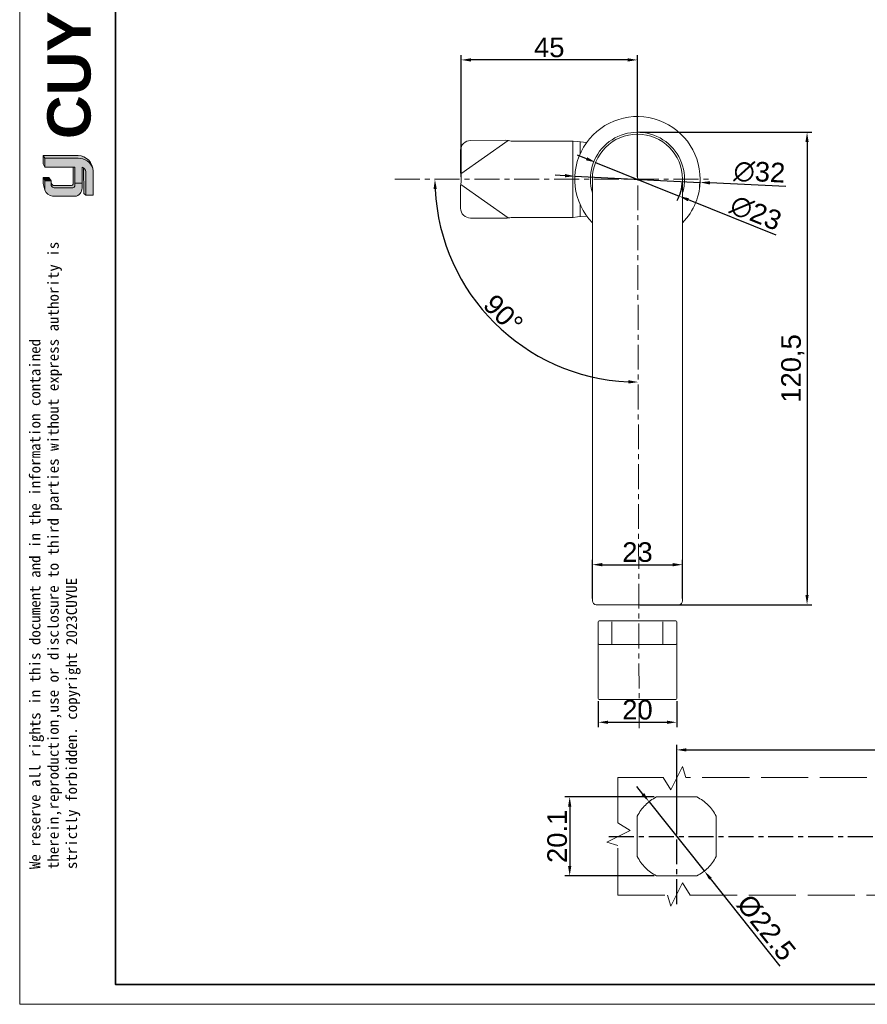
# Model space of a CAD drawing. Header units: millimetres. Extents: x 1418 to 1925, y 1452 to 1840.
# Tile 1 of 18: x 1418 to 1635, y 1452 to 1704. Entities that reach past the tile are written whole.
import ezdxf

# ---------------------------------------------------------------- set-up
doc = ezdxf.new("R2010")
doc.units = ezdxf.units.MM
doc.linetypes.add('ACAD_ISO02W100', pattern=[15, 12, -3])
doc.linetypes.add('CENTER', pattern=[10.159999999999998, 6.35, -1.27, 1.27, -1.27])
for name, color, linetype, lineweight in [('0007', 7, 'Continuous', 5), ('实线层', 7, 'Continuous', 25), ('尺寸线层', 3, 'Continuous', 18), ('粗实线层', 7, 'Continuous', 35), ('细实线层', 3, 'Continuous', 18), ('虚线层', 6, 'ACAD_ISO02W100', 18)]:
    doc.layers.add(name, color=color, linetype=linetype, lineweight=lineweight)
doc.layers.add('1', color=7, linetype='Continuous', true_color=0xffffff)
doc.layers.add('171', color=7, linetype='Continuous', true_color=0xffffff)
doc.layers.add('中心线层', color=1, linetype='CENTER')
doc.styles.add('ARIAL', font='arial.ttf')
doc.styles.get("Standard").update_dxf_attribs({"font": 'arial.ttf'})
doc.dimstyles.new('ISO-25', dxfattribs={"dimtxt": 5, "dimasz": 2.5, "dimexe": 1.25, "dimexo": 0.625, "dimtad": 1, "dimtxsty": 'Standard', "dimcen": 2.5, "dimadec": 0, "dimazin": 0, "dimtfac": 1, "dimtmove": 0, "dimatfit": 3, "dimfxl": 1, "dimarcsym": 0})

# ---------------------------------------------------------------- blocks, each defined once
blk = doc.blocks.new('*D69')
at = {"layer": 'Defpoints', "color": 0, "transparency": 16777216}
for p in [(1530.876567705, 1693.310580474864), (1530.876567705, 1662.873546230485), (1575.876567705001, 1662.873546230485)]:
    blk.add_point(p, dxfattribs=at)
at = {"layer": '尺寸线层', "color": 0, "lineweight": -2, "transparency": 16777216}
for p, q in [((1530.876567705, 1663.498546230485), (1530.876567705, 1694.560580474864)), ((1573.376567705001, 1693.310580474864), (1533.376567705, 1693.310580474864)), ((1575.876567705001, 1663.498546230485), (1575.876567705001, 1694.560580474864))]:
    blk.add_line(p, q, dxfattribs=at)
at = {"layer": '尺寸线层', "color": 0, "transparency": 16777216}
for points in [[(1533.376567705, 1693.72724714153), (1533.376567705, 1692.893913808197), (1530.876567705, 1693.310580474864)], [(1573.376567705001, 1693.72724714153), (1573.376567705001, 1692.893913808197), (1575.876567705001, 1693.310580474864)]]:
    blk.add_solid(points, dxfattribs=at)
at = {"layer": '尺寸线层', "color": 0, "transparency": 16777216, "insert": (1553.376567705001, 1696.478213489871), "char_height": 5, "attachment_point": 5}
blk.add_mtext('45', dxfattribs=at)
blk = doc.blocks.new('*D70')
at = {"layer": 'Defpoints', "color": 0, "transparency": 16777216}
for p in [(1575.876567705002, 1674.873546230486), (1575.876567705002, 1554.373546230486), (1619.136349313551, 1554.373546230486)]:
    blk.add_point(p, dxfattribs=at)
at = {"layer": '尺寸线层', "color": 0, "lineweight": -2, "transparency": 16777216}
for p, q in [((1576.501567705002, 1674.873546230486), (1620.386349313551, 1674.873546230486)), ((1619.136349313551, 1672.373546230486), (1619.136349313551, 1556.873546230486)), ((1576.501567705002, 1554.373546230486), (1620.386349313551, 1554.373546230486))]:
    blk.add_line(p, q, dxfattribs=at)
at = {"layer": '尺寸线层', "color": 0, "transparency": 16777216}
for points in [[(1618.719682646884, 1672.373546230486), (1619.553015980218, 1672.373546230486), (1619.136349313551, 1674.873546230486)], [(1618.719682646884, 1556.873546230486), (1619.553015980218, 1556.873546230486), (1619.136349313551, 1554.373546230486)]]:
    blk.add_solid(points, dxfattribs=at)
at = {"layer": '尺寸线层', "color": 0, "transparency": 16777216, "insert": (1615.50657441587, 1614.623546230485), "char_height": 5, "attachment_point": 5, "rotation": 90}
blk.add_mtext('120,5', dxfattribs=at)
blk = doc.blocks.new('*D73')
at = {"layer": 'Defpoints', "color": 0, "transparency": 16777216}
for p in [(1565.211006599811, 1667.174221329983), (1586.542128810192, 1658.572871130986)]:
    blk.add_point(p, dxfattribs=at)
at = {"layer": '尺寸线层', "color": 0, "lineweight": -2, "transparency": 16777216}
for p, q in [((1562.892406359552, 1668.109150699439), (1560.573806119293, 1669.044080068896)), ((1565.211006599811, 1667.174221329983), (1586.542128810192, 1658.572871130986)), ((1611.236355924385, 1648.615415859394), (1588.86072905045, 1657.63794176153))]:
    blk.add_line(p, q, dxfattribs=at)
blk.add_arc((1575.876567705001, 1662.873546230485), 11.49999999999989, 331.8114230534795, 356.8860989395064, dxfattribs=at)
at = {"layer": '尺寸线层', "color": 0, "transparency": 16777216}
for points in [[(1563.048227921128, 1668.495584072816), (1562.736584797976, 1667.722717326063), (1565.211006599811, 1667.174221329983)], [(1589.016550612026, 1658.024375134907), (1588.704907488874, 1657.251508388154), (1586.542128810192, 1658.572871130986)]]:
    blk.add_solid(points, dxfattribs=at)
at = {"layer": '尺寸线层', "color": 0, "transparency": 16777216, "insert": (1606.053484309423, 1654.282573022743), "char_height": 5, "attachment_point": 5, "rotation": 338.0392251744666}
blk.add_mtext('∅23', dxfattribs=at)
blk = doc.blocks.new('*D74')
at = {"layer": 'Defpoints', "color": 0, "transparency": 16777216}
for p in [(1559.896101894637, 1663.66393378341), (1591.857033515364, 1662.08315867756)]:
    blk.add_point(p, dxfattribs=at)
at = {"layer": '尺寸线层', "color": 0, "lineweight": -2, "transparency": 16777216}
for p, q in [((1557.399154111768, 1663.787431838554), (1554.902206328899, 1663.910929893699)), ((1559.896101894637, 1663.66393378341), (1591.857033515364, 1662.08315867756)), ((1613.715130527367, 1661.00206579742), (1594.353981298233, 1661.959660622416))]:
    blk.add_line(p, q, dxfattribs=at)
blk.add_arc((1575.876567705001, 1662.873546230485), 16.00000000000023, 352.6922478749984, 357.7618836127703, dxfattribs=at)
at = {"layer": '尺寸线层', "color": 0, "transparency": 16777216}
for points in [[(1557.419737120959, 1664.203589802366), (1557.378571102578, 1663.371273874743), (1559.896101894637, 1663.66393378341)], [(1594.374564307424, 1662.375818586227), (1594.333398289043, 1661.543502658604), (1591.857033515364, 1662.08315867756)]]:
    blk.add_solid(points, dxfattribs=at)
at = {"layer": '尺寸线层', "color": 0, "transparency": 16777216, "insert": (1606.9868674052, 1664.656599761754), "char_height": 5, "attachment_point": 5, "rotation": 357.1684806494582}
blk.add_mtext('∅32', dxfattribs=at)
blk = doc.blocks.new('*D75')
at = {"layer": 'Defpoints', "color": 0, "transparency": 16777216}
for p in [(1575.876567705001, 1681.873546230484), (1513.985071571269, 1662.873546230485), (1594.876567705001, 1662.873546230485), (1531.163924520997, 1636.974737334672), (1576.308857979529, 1522.889476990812)]:
    blk.add_point(p, dxfattribs=at)
at = {"layer": '尺寸线层', "color": 0, "lineweight": -2, "transparency": 16777216}
blk.add_arc((1575.928230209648, 1662.873546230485), 51.71645159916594, 182.7699773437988, 267.3858140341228, dxfattribs=at)
at = {"layer": '尺寸线层', "color": 0, "transparency": 16777216}
for points in [[(1523.855659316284, 1660.364205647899), (1524.688749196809, 1660.38434752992), (1524.211778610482, 1662.873546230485)], [(1573.578364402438, 1611.627486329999), (1573.56048782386, 1610.794344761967), (1576.068850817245, 1611.15728581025)]]:
    blk.add_solid(points, dxfattribs=at)
at = {"layer": '尺寸线层', "color": 0, "transparency": 16777216, "insert": (1541.652960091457, 1628.504952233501), "char_height": 5, "attachment_point": 5, "rotation": 315.0778956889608}
blk.add_mtext('90°', dxfattribs=at)
blk = doc.blocks.new('*D77')
at = {"layer": 'Defpoints', "color": 0, "transparency": 16777216}
for p in [(1587.376567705, 1564.585855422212), (1564.376567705, 1555.373546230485), (1587.376567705, 1555.373546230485)]:
    blk.add_point(p, dxfattribs=at)
at = {"layer": '尺寸线层', "color": 0, "lineweight": -2, "transparency": 16777216}
for p, q in [((1564.376567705, 1555.998546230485), (1564.376567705, 1565.835855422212)), ((1566.876567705, 1564.585855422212), (1584.876567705, 1564.585855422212)), ((1587.376567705, 1555.998546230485), (1587.376567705, 1565.835855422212))]:
    blk.add_line(p, q, dxfattribs=at)
at = {"layer": '尺寸线层', "color": 0, "transparency": 16777216}
for points in [[(1566.876567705, 1565.002522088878), (1566.876567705, 1564.169188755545), (1564.376567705, 1564.585855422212)], [(1584.876567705, 1565.002522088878), (1584.876567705, 1564.169188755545), (1587.376567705, 1564.585855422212)]]:
    blk.add_solid(points, dxfattribs=at)
at = {"layer": '尺寸线层', "color": 0, "transparency": 16777216, "insert": (1575.876567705, 1567.76542568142), "char_height": 5, "attachment_point": 5}
blk.add_mtext('23', dxfattribs=at)
blk = doc.blocks.new('*D78')
at = {"layer": 'Defpoints', "color": 0, "transparency": 16777216}
for p in [(1565.876567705, 1530.424605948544), (1585.876567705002, 1530.424605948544), (1585.876567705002, 1524.395537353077)]:
    blk.add_point(p, dxfattribs=at)
at = {"layer": '尺寸线层', "color": 0, "lineweight": -2, "transparency": 16777216}
for p, q in [((1565.876567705, 1529.799605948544), (1565.876567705, 1523.145537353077)), ((1585.876567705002, 1529.799605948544), (1585.876567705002, 1523.145537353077)), ((1568.376567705, 1524.395537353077), (1583.376567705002, 1524.395537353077))]:
    blk.add_line(p, q, dxfattribs=at)
at = {"layer": '尺寸线层', "color": 0, "transparency": 16777216}
for points in [[(1568.376567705, 1524.812204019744), (1568.376567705, 1523.978870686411), (1565.876567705, 1524.395537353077)], [(1583.376567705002, 1524.812204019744), (1583.376567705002, 1523.978870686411), (1585.876567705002, 1524.395537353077)]]:
    blk.add_solid(points, dxfattribs=at)
at = {"layer": '尺寸线层', "color": 0, "transparency": 16777216, "insert": (1575.876567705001, 1527.573402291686), "char_height": 5, "attachment_point": 5}
blk.add_mtext('20', dxfattribs=at)
blk = doc.blocks.new('*D106')
at = {"layer": 'Defpoints', "color": 0, "linetype": 'ByBlock', "transparency": 16777216}
for p in [(1707.883568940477, 1517.351066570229), (1585.882265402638, 1495.302234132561), (1707.883568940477, 1495.302234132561)]:
    blk.add_point(p, dxfattribs=at)
at = {"layer": '虚线层', "color": 0, "linetype": 'ByBlock', "lineweight": -2, "transparency": 16777216}
for p, q in [((1585.882265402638, 1495.927234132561), (1585.882265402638, 1518.601066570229)), ((1588.382265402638, 1517.351066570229), (1705.383568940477, 1517.351066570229)), ((1707.883568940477, 1495.927234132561), (1707.883568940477, 1518.601066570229))]:
    blk.add_line(p, q, dxfattribs=at)
at = {"layer": '虚线层', "color": 0, "linetype": 'ByBlock', "transparency": 16777216}
for points in [[(1588.382265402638, 1517.767733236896), (1588.382265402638, 1516.934399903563), (1585.882265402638, 1517.351066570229)], [(1705.383568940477, 1517.767733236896), (1705.383568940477, 1516.934399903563), (1707.883568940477, 1517.351066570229)]]:
    blk.add_solid(points, dxfattribs=at)
at = {"layer": '虚线层', "color": 0, "linetype": 'ByBlock', "transparency": 16777216, "insert": (1647.428456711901, 1520.486298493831), "char_height": 5, "attachment_point": 5}
blk.add_mtext('122', dxfattribs=at)
blk = doc.blocks.new('*D107')
at = {"layer": 'Defpoints', "color": 0, "linetype": 'ByBlock', "transparency": 16777216}
for p in [(1580.728383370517, 1505.352234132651), (1558.5890693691, 1485.252234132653), (1580.728383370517, 1485.252234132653)]:
    blk.add_point(p, dxfattribs=at)
at = {"layer": '虚线层', "color": 0, "linetype": 'ByBlock', "lineweight": -2, "transparency": 16777216}
for p, q in [((1580.103383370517, 1505.352234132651), (1557.3390693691, 1505.352234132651)), ((1558.5890693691, 1502.852234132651), (1558.5890693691, 1487.752234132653)), ((1580.103383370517, 1485.252234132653), (1557.3390693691, 1485.252234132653))]:
    blk.add_line(p, q, dxfattribs=at)
at = {"layer": '虚线层', "color": 0, "linetype": 'ByBlock', "transparency": 16777216}
for points in [[(1558.172402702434, 1502.852234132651), (1559.005736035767, 1502.852234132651), (1558.5890693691, 1505.352234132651)], [(1558.172402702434, 1487.752234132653), (1559.005736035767, 1487.752234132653), (1558.5890693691, 1485.252234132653)]]:
    blk.add_solid(points, dxfattribs=at)
at = {"layer": '虚线层', "color": 0, "linetype": 'ByBlock', "transparency": 16777216, "insert": (1555.411204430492, 1495.302234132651), "char_height": 5, "attachment_point": 5, "rotation": 90}
blk.add_mtext('20.1', dxfattribs=at)
blk = doc.blocks.new('*D108')
at = {"layer": 'Defpoints', "color": 0, "linetype": 'ByBlock', "transparency": 16777216}
for p in [(1578.832664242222, 1504.13360568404), (1592.931866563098, 1486.470862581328)]:
    blk.add_point(p, dxfattribs=at)
at = {"layer": '虚线层', "color": 0, "linetype": 'ByBlock', "lineweight": -2, "transparency": 16777216}
for p, q in [((1577.273017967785, 1506.087448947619), (1575.713371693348, 1508.041292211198)), ((1578.832664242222, 1504.13360568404), (1592.931866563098, 1486.470862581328)), ((1612.273907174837, 1462.240165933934), (1594.491512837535, 1484.517019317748))]:
    blk.add_line(p, q, dxfattribs=at)
at = {"layer": '虚线层', "color": 0, "linetype": 'ByBlock', "transparency": 16777216}
for points in [[(1577.598658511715, 1506.347389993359), (1576.947377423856, 1505.82750790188), (1578.832664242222, 1504.13360568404)], [(1594.817153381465, 1484.776960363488), (1594.165872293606, 1484.257078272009), (1592.931866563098, 1486.470862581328)]]:
    blk.add_solid(points, dxfattribs=at)
at = {"layer": '虚线层', "color": 0, "linetype": 'ByBlock', "transparency": 16777216, "insert": (1608.717063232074, 1472.014028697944), "char_height": 5, "attachment_point": 5, "rotation": 308.59845406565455}
blk.add_mtext('%%C22.5', dxfattribs=at)

msp = doc.modelspace()

# ---------------------------------------------------------------- hatches: boundary and pattern name
at = {"layer": '实线层'}
h = msp.add_hatch(color=251, dxfattribs=at)
edge = h.paths.add_edge_path(flags=0)
edge.add_line((1424.270854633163, 1668.916446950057), (1424.749574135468, 1668.239687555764))
edge.add_line((1424.749574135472, 1668.239687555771), (1433.188781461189, 1668.239687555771))
edge.add_arc((1433.33775655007, 1664.420156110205), 3.822435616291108, 18.258457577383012, 92.23360366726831, ccw=False)
edge.add_arc((1433.085671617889, 1664.984403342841), 3.933395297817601, 9.265836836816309, 88.49787900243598)
edge.add_line((1433.188781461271, 1668.916446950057), (1424.270854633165, 1668.916446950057))
h = msp.add_hatch(color=254, dxfattribs=at)
h.paths.add_polyline_path([(1424.270854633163, 1661.830096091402), (1424.749574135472, 1660.110963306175), (1424.749574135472, 1662.474667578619), (1424.270854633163, 1663.287601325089)], flags=0)
h.paths.add_polyline_path([(1424.749574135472, 1665.936923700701), (1424.749574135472, 1668.239687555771), (1424.270854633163, 1668.916446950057), (1424.270854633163, 1666.785768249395)], flags=0)
h = msp.add_hatch(color=251, dxfattribs=at)
edge = h.paths.add_edge_path(flags=0)
edge.add_line((1431.492955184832, 1661.269409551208), (1427.090849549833, 1661.269409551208))
edge.add_arc((1427.08927889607, 1662.021645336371), 0.7522374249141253, 193.8962338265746, 270.1196323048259, ccw=False)
edge.add_line((1426.359057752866, 1661.840984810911), (1426.359057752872, 1661.298503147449))
edge.add_arc((1427.089278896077, 1661.479163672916), 0.7522374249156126, 193.8962338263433, 270.1196323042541)
edge.add_line((1427.090849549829, 1660.726927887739), (1431.820235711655, 1660.726927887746))
edge.add_arc((1431.842448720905, 1661.270472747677), 0.5439985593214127, 267.659799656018, 364.9883187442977)
edge.add_line((1432.384386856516, 1661.317774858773), (1432.384386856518, 1665.936923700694))
edge.add_line((1432.384386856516, 1665.936923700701), (1431.926443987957, 1665.936923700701))
edge.add_line((1431.926443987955, 1665.936923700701), (1431.926443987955, 1661.616593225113))
edge.add_arc((1431.506412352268, 1661.696823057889), 0.427625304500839, 268.1966309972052, 349.18624476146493, ccw=False)
h = msp.add_hatch(color=251, dxfattribs=at)
edge = h.paths.add_edge_path(flags=0)
edge.add_line((1434.639673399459, 1659.265484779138), (1435.172544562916, 1658.78129183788))
edge.add_line((1435.172544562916, 1658.781291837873), (1435.172544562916, 1664.78838562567))
edge.add_arc((1433.745040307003, 1664.568302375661), 1.444370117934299, 8.764480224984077, 53.88699480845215)
edge.add_line((1434.59632279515, 1665.73514562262), (1434.63967339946, 1659.26548477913))
msp.add_hatch(color=251, dxfattribs=at).paths.add_polyline_path([(1426.359057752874, 1662.474667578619), (1425.741369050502, 1663.287601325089), (1424.270854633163, 1663.287601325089), (1424.749574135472, 1662.474667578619)], flags=0)
h = msp.add_hatch(color=30, dxfattribs=at)
edge = h.paths.add_edge_path(flags=0)
edge.add_arc((1427.089278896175, 1661.479163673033), 0.7522374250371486, 193.8962338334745, 270.11963231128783, ccw=False)
edge.add_line((1426.359057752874, 1661.298503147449), (1426.359057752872, 1662.474667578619))
edge.add_line((1426.359057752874, 1662.474667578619), (1424.749574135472, 1662.474667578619))
edge.add_line((1424.749574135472, 1662.474667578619), (1424.749574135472, 1660.110963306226))
edge.add_arc((1426.96944260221, 1660.851594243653), 2.340160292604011, 198.4506221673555, 263.4013944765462)
edge.add_line((1426.700527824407, 1658.526936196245), (1432.384386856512, 1658.526936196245))
edge.add_arc((1432.197840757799, 1660.529343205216), 2.011077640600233, 275.3223660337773, 362.7233690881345)
edge.add_line((1434.206647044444, 1660.624897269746), (1434.206647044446, 1661.885055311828))
edge.add_line((1434.206647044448, 1661.885055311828), (1432.38438685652, 1661.885055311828))
edge.add_line((1432.384386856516, 1661.885055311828), (1432.384386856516, 1661.317774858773))
edge.add_arc((1431.842448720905, 1661.270472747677), 0.5439985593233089, -92.34020034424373, 4.988318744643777, ccw=False)
edge.add_line((1431.820235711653, 1660.726927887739), (1427.090849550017, 1660.726927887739))
at = {"layer": '尺寸线层'}
h = msp.add_hatch(color=179, dxfattribs=at)
edge = h.paths.add_edge_path(flags=0)
edge.add_line((1433.188781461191, 1668.239687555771), (1424.749574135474, 1668.239687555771))
edge.add_line((1424.749574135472, 1668.239687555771), (1424.749574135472, 1665.936923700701))
edge.add_line((1424.749574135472, 1665.936923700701), (1432.384386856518, 1665.936923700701))
edge.add_line((1432.384386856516, 1665.936923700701), (1432.384386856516, 1661.885055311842))
edge.add_line((1432.384386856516, 1661.885055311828), (1434.206647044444, 1661.885055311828))
edge.add_line((1434.206647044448, 1661.885055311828), (1434.206647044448, 1665.936923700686))
edge.add_arc((1433.74504018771, 1664.568302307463), 1.444370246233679, 8.764482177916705, 71.36184450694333, ccw=False)
edge.add_line((1435.17254456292, 1664.788385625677), (1435.172544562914, 1658.78129183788))
edge.add_line((1435.172544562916, 1658.781291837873), (1437.018500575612, 1658.781291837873))
edge.add_line((1437.018500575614, 1658.781291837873), (1437.018500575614, 1664.917657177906))
edge.add_arc((1433.085672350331, 1664.984403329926), 3.933394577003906, 359.0276957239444, 369.2658387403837)
edge.add_arc((1433.337756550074, 1664.420156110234), 3.822435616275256, 18.25845757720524, 92.23360366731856)

# ---------------------------------------------------------------- linework, layer by layer
at = {"layer": '0007'}
for p, q in [((1424.270854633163, 1668.916446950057), (1433.188781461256, 1668.916446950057)), ((1424.270854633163, 1666.785768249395), (1424.270854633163, 1668.916446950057)), ((1424.749574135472, 1668.239687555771), (1424.270854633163, 1668.916446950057)), ((1424.749574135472, 1668.239687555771), (1433.188781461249, 1668.239687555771)), ((1424.749574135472, 1665.936923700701), (1424.749574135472, 1668.239687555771)), ((1424.749574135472, 1665.936923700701), (1424.270854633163, 1666.785768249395)), ((1432.384386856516, 1665.936923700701), (1424.749574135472, 1665.936923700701)), ((1431.926443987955, 1661.616593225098), (1431.926443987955, 1665.936923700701)), ((1432.384386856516, 1661.3177748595), (1432.384386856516, 1665.936923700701)), ((1434.206647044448, 1660.62489726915), (1434.206647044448, 1665.936923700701)), ((1434.639673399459, 1659.265484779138), (1434.59632279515, 1665.73514562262)), ((1435.172544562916, 1658.781291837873), (1435.172544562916, 1664.788385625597)), ((1437.018500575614, 1658.781291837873), (1437.018500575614, 1664.91765717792)), ((1424.270854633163, 1661.830096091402), (1424.270854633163, 1663.287601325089)), ((1425.741369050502, 1663.287601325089), (1424.270854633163, 1663.287601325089)), ((1424.749574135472, 1662.474667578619), (1424.270854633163, 1663.287601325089)), ((1424.749574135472, 1660.110963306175), (1424.749574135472, 1662.474667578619)), ((1426.359057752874, 1662.474667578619), (1424.749574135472, 1662.474667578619)), ((1426.359057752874, 1662.474667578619), (1425.741369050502, 1663.287601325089)), ((1426.359057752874, 1661.298503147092), (1426.359057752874, 1662.474667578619)), ((1424.749574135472, 1660.110963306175), (1424.270854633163, 1661.830096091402)), ((1431.492955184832, 1661.269409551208), (1427.090849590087, 1661.269409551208)), ((1431.820235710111, 1660.726927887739), (1427.090849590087, 1660.726927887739)), ((1432.384386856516, 1661.885055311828), (1434.206647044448, 1661.885055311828)), ((1432.384386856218, 1658.526936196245), (1426.700527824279, 1658.526936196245)), ((1435.172544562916, 1658.781291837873), (1434.639673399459, 1659.265484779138)), ((1437.018500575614, 1658.781291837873), (1435.172544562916, 1658.781291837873))]:
    msp.add_line(p, q, dxfattribs=at)
for centre, radius, start, end in [((1433.085671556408, 1664.984403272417), 3.933395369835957, 359.02769675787, 88.4978781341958), ((1433.337756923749, 1664.4201566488), 3.822435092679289, 18.24249939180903, 92.23360957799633), ((1433.745040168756, 1664.568302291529), 1.444370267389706, 8.764482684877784, 71.36184399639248), ((1426.969442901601, 1660.851594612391), 2.340160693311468, 198.4506284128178, 263.4013882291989), ((1427.089278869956, 1662.021645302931), 0.7522373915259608, 193.8962318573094, 270.1196373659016), ((1427.089278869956, 1661.479163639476), 0.7522373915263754, 193.8962318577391, 270.1196373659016), ((1431.506412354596, 1661.696823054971), 0.4276253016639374, 268.1966306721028, 349.186245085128), ((1431.842448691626, 1661.270472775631), 0.5439985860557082, 267.6598026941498, 4.988315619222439), ((1432.197840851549, 1660.529343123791), 2.011077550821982, 275.3223635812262, 2.723371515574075)]:
    msp.add_arc(centre, radius, start, end, dxfattribs=at)
at = {"layer": '1', "color": 7, "linetype": 'Continuous', "lineweight": 13}
for p, q in [((1542.938482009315, 1672.730680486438), (1530.801551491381, 1664.232310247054)), ((1559.399623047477, 1653.137833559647), (1559.399623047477, 1672.609258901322)), ((1561.245828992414, 1672.425675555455), (1561.245828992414, 1669.348397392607)), ((1564.376567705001, 1662.873546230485), (1564.376567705, 1555.373546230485)), ((1587.376567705, 1555.373546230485), (1587.376567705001, 1662.873546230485)), ((1530.801551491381, 1661.514782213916), (1542.93848200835, 1653.016411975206)), ((1561.245828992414, 1656.398695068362), (1561.245828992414, 1653.321416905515)), ((1586.376567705, 1554.373546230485), (1565.376567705, 1554.373546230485)), ((1565.876567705, 1544.424605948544), (1565.876567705, 1550.024605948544)), ((1566.074816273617, 1550.224605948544), (1569.448801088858, 1550.224605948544)), ((1569.376567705, 1550.024605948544), (1569.376567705, 1544.424605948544)), ((1569.450552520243, 1550.224605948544), (1582.302582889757, 1550.224605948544)), ((1582.304334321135, 1550.224605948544), (1585.678319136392, 1550.224605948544)), ((1582.376567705, 1544.424605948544), (1582.376567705, 1550.024605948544)), ((1585.876567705, 1550.024605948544), (1585.876567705, 1544.424605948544)), ((1565.876567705, 1530.424605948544), (1565.876567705, 1543.724605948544)), ((1566.074816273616, 1544.224605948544), (1569.448801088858, 1544.224605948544)), ((1569.450552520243, 1544.224605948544), (1582.302582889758, 1544.224605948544)), ((1582.304334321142, 1544.224605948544), (1585.678319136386, 1544.224605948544)), ((1585.876567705, 1543.724605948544), (1585.876567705, 1530.424605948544)), ((1585.676567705, 1530.224605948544), (1566.076567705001, 1530.224605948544))]:
    msp.add_line(p, q, dxfattribs=at)
at = {"layer": '1', "color": 7, "linetype": 'Continuous', "lineweight": 18}
for p, q in [((1533.274333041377, 1672.769552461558), (1542.259877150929, 1672.834013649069)), ((1543.624403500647, 1672.623546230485), (1559.255942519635, 1672.623546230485)), ((1559.255942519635, 1672.623546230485), (1559.436264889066, 1672.605615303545)), ((1559.436264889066, 1672.605615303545), (1560.617083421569, 1672.488196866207)), ((1560.617083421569, 1672.488196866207), (1562.918662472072, 1672.259332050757)), ((1530.768983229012, 1670.277192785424), (1530.72919683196, 1664.760144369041)), ((1530.876567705, 1663.697415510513), (1530.876567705, 1662.049676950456)), ((1564.376567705, 1555.373546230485), (1564.376567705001, 1662.873546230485)), ((1587.376567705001, 1662.873546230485), (1587.376567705, 1555.373546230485)), ((1530.72919683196, 1660.986948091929), (1530.768983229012, 1655.469899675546)), ((1533.274333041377, 1652.977539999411), (1542.259877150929, 1652.9130788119)), ((1543.624403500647, 1653.123546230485), (1559.255942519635, 1653.123546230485)), ((1559.436264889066, 1653.141477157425), (1559.255942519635, 1653.123546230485)), ((1560.617083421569, 1653.258895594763), (1559.436264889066, 1653.141477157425)), ((1562.918662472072, 1653.487760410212), (1560.617083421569, 1653.258895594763)), ((1586.376567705, 1554.373546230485), (1565.376567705, 1554.373546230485)), ((1565.876567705, 1544.424605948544), (1565.876567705, 1550.024605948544)), ((1566.076567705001, 1550.224605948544), (1569.450552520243, 1550.224605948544)), ((1569.450552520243, 1550.224605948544), (1582.302582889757, 1550.224605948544)), ((1582.302582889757, 1550.224605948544), (1585.676567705, 1550.224605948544)), ((1585.876567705, 1550.024605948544), (1585.876567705, 1544.424605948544)), ((1565.876567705, 1544.424605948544), (1565.876567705, 1543.724605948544)), ((1585.876567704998, 1544.424605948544), (1585.876567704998, 1543.724605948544)), ((1565.876567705, 1530.424605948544), (1565.876567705, 1543.724605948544)), ((1569.450552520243, 1544.224605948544), (1566.076567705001, 1544.224605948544)), ((1582.302582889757, 1544.224605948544), (1569.450552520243, 1544.224605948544)), ((1585.676567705, 1544.224605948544), (1582.302582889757, 1544.224605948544)), ((1585.876567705, 1543.724605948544), (1585.876567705, 1530.424605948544)), ((1585.676567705, 1530.224605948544), (1566.076567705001, 1530.224605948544))]:
    msp.add_line(p, q, dxfattribs=at)
for centre, radius, start, end in [((1575.876567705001, 1662.873546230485), 16, 0, 224.0437499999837), ((1575.876567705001, 1662.873546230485), 12, 0, 196.5937499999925), ((1575.876567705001, 1662.873546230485), 11.5, 0, 180), ((1575.876567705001, 1662.873546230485), 16, 315.9506249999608, 0), ((1575.876567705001, 1662.873546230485), 12, 343.400625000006, 0), ((1565.376567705, 1555.373546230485), 1, 180, 270), ((1586.376567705, 1555.373546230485), 1, 270, 0), ((1566.076567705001, 1550.024605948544), 0.2, 90, 180), ((1585.676567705, 1550.024605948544), 0.2, 0, 90), ((1566.076567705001, 1544.424605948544), 0.2, 180, 270), ((1585.676567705, 1544.424605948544), 0.2, 270, 0), ((1566.076567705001, 1530.424605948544), 0.2, 180, 270), ((1585.676567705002, 1530.424605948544), 0.2, 270, 0)]:
    msp.add_arc(centre, radius, start, end, dxfattribs=at)
at = {"layer": '1', "color": 7, "linetype": 'Continuous', "lineweight": 13}
msp.add_arc((1575.876567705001, 1662.873546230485), 11.5, 0, 180, dxfattribs=at)
at = {"layer": '1', "color": 7, "linetype": 'Continuous', "lineweight": 18}
for centre, major_axis, ratio, start_param, end_param in [((1533.256487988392, 1670.295037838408), (-2.047880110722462, -1.433941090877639), 0.9848077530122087, 4.101523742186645, 5.672320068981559), ((1533.256487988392, 1655.452054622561), (2.047880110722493, -1.433941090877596), 0.9848077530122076, 3.752457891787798, 5.323254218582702)]:
    msp.add_ellipse(centre, major_axis=major_axis, ratio=ratio, start_param=start_param, end_param=end_param, dxfattribs=at)
for points in [[(1543.624403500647, 1672.623546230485), (1543.16863102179, 1672.695030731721), (1542.712861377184, 1672.766511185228), (1542.259877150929, 1672.834013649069)], [(1530.72919683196, 1664.760144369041), (1530.77646256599, 1664.408554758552), (1530.826513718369, 1664.052987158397), (1530.876567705, 1663.697415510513)], [(1530.876567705, 1662.049676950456), (1530.826513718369, 1661.694105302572), (1530.77646256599, 1661.338537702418), (1530.72919683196, 1660.986948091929)], [(1542.259877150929, 1652.9130788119), (1542.712861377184, 1652.980581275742), (1543.16863102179, 1653.052061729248), (1543.624403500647, 1653.123546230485)]]:
    msp.add_open_spline(points, degree=3, dxfattribs=at)
at = {"layer": '171', "color": 1, "linetype": 'CENTER', "lineweight": 13}
for p, q in [((1576.308857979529, 1522.889476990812), (1575.876567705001, 1681.873546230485)), ((1513.985071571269, 1662.873546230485), (1594.876567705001, 1662.873546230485))]:
    msp.add_line(p, q, dxfattribs=at)
at = {"layer": '中心线层'}
for p, q in [((1585.882265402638, 1478.033188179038), (1585.882265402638, 1512.571280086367)), ((1585.882265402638, 1478.033188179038), (1585.882265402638, 1512.571280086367)), ((1568.613219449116, 1495.302234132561), (1726.243693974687, 1495.302234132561)), ((1568.613219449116, 1495.302234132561), (1602.712427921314, 1495.302234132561))]:
    msp.add_line(p, q, dxfattribs=at)
at = {"layer": '粗实线层'}
msp.add_lwpolyline([(1442.732421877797, 1833.456987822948), (1918.531586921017, 1833.456987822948), (1918.531586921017, 1457.556932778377), (1442.732421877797, 1457.556932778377)], close=True, dxfattribs=at)
at = {"layer": '细实线层'}
msp.add_lwpolyline([(1418.299289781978, 1840.310280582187), (1925.384879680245, 1840.310280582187), (1925.384879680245, 1452.471984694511), (1418.299289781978, 1452.471984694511)], close=True, dxfattribs=at)
at = {"layer": '虚线层'}
for p, q in [((1584.370367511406, 1507.183355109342), (1587.376627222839, 1513.116762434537)), ((1587.376627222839, 1513.116762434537), (1588.223718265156, 1510.302234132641)), ((1570.882265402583, 1510.302234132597), (1582.471676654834, 1510.302234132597)), ((1570.882265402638, 1498.712822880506), (1570.882265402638, 1510.302234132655)), ((1582.471676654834, 1510.302234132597), (1584.370367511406, 1507.183355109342)), ((1724.413531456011, 1510.302234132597), (1588.2237182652, 1510.302234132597)), ((1580.728383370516, 1505.352234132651), (1591.03614743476, 1505.352234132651)), ((1575.832265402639, 1490.148352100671), (1575.832265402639, 1500.489719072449)), ((1595.932265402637, 1490.148352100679), (1595.932265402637, 1500.489719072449)), ((1574.001144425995, 1496.814132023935), (1568.067737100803, 1493.807872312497)), ((1570.882265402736, 1498.712822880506), (1574.001144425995, 1496.814132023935)), ((1568.067737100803, 1493.807872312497), (1570.882265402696, 1492.960781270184)), ((1570.882265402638, 1480.302234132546), (1570.882265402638, 1492.960781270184)), ((1580.694780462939, 1485.252234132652), (1591.03614743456, 1485.252234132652)), ((1587.39416329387, 1483.421113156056), (1584.387903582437, 1477.48770583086)), ((1589.292854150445, 1480.302234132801), (1587.39416329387, 1483.421113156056)), ((1570.882265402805, 1480.302234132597), (1583.54081254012, 1480.302234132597)), ((1584.387903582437, 1477.48770583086), (1583.54081254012, 1480.302234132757)), ((1589.292854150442, 1480.302234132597), (1724.413531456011, 1480.302234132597))]:
    msp.add_line(p, q, dxfattribs=at)
for centre, radius, start, end in [((1585.882265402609, 1495.302234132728), 11.29999999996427, 117.2660444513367, 152.7339555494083), ((1585.882265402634, 1495.302234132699), 11.30000000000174, 27.2660444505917, 62.73395554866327), ((1585.882265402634, 1495.302234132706), 11.29999999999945, 207.2660444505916, 242.7339555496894), ((1585.88226540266, 1495.302234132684), 11.29999999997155, 297.2660444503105, 332.7339555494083)]:
    msp.add_arc(centre, radius, start, end, dxfattribs=at)

# ---------------------------------------------------------------- texts
at = {"layer": '粗实线层', "color": 49, "insert": (1425.34119134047, 1673.133341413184), "char_height": 11.04, "width": 146.6555996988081, "attachment_point": 1, "rotation": 90, "style": 'ARIAL'}
msp.add_mtext('{\\farial|b1|i0|c0|p34;CUYUE}', dxfattribs=at)
at = {"layer": '粗实线层', "color": 3, "insert": (1420.785849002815, 1486.946290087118), "char_height": 2.799701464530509, "width": 164.4825418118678, "attachment_point": 1, "rotation": 90}
msp.add_mtext('{\\fSimHei|b0|i0|c134|p49;We reserve all rights in this document and in the information contained therein,reproduction,use or disclosure to third parties without express authority is strictly forbidden. copyright 2023CUYUE}', dxfattribs=at)

# ---------------------------------------------------------------- dimensions: what is measured, and where the dimension line sits
at = {"layer": '尺寸线层'}
for base, p1, p2, picture, middle in [((1530.876567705, 1693.310580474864), (1575.876567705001, 1662.873546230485), (1530.876567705, 1662.873546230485), '*D69', (1553.376567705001, 1696.478213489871)), ((1587.376567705, 1564.585855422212), (1564.376567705, 1555.373546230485), (1587.376567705, 1555.373546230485), '*D77', (1575.876567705, 1567.76542568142)), ((1585.876567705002, 1524.395537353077), (1565.876567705, 1530.424605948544), (1585.876567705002, 1530.424605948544), '*D78', (1575.876567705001, 1527.573402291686))]:
    dim = msp.add_linear_dim(base=base, p1=p1, p2=p2, dimstyle='ISO-25', dxfattribs=at)
    dim.commit()
    dim.dimension.update_dxf_attribs({"geometry": picture, "text_midpoint": middle})
dim = msp.add_angular_dim_2l(base=(1531.163924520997, 1636.974737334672), line1=((1513.985071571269, 1662.873546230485), (1594.876567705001, 1662.873546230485)), line2=((1576.308857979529, 1522.889476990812), (1575.876567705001, 1681.873546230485)), dimstyle='ISO-25', dxfattribs=at)
dim.commit()
dim.dimension.update_dxf_attribs({"geometry": '*D75', "text_midpoint": (1541.652960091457, 1628.504952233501)})
dim = msp.add_linear_dim(base=(1619.136349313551, 1554.373546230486), p1=(1575.876567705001, 1674.873546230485), p2=(1575.876567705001, 1554.373546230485), angle=90, dimstyle='ISO-25', dxfattribs=at)
dim.commit()
dim.dimension.update_dxf_attribs({"geometry": '*D70', "text_midpoint": (1615.50657441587, 1614.623546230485)})
for p1, p2, picture, middle in [((1559.896101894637, 1663.66393378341), (1591.857033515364, 1662.08315867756), '*D74', (1606.822975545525, 1661.342949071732)), ((1565.211006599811, 1667.174221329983), (1586.542128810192, 1658.572871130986), '*D73', (1604.812757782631, 1651.205603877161))]:
    dim = msp.add_diameter_dim_2p(p1=p1, p2=p2, dimstyle='ISO-25', dxfattribs=at)
    dim.commit()
    dim.dimension.update_dxf_attribs({"geometry": picture, "text_midpoint": middle, "dimtype": 163})
at = {"layer": '虚线层', "color": 3, "linetype": 'ByBlock'}
dim = msp.add_linear_dim(base=(1707.883568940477, 1517.351066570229), p1=(1585.882265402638, 1495.302234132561), p2=(1707.883568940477, 1495.302234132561), dimstyle='ISO-25', dxfattribs=at)
dim.commit()
dim.dimension.update_dxf_attribs({"geometry": '*D106', "text_midpoint": (1647.428456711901, 1517.351066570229), "dimtype": 160})
dim = msp.add_diameter_dim_2p(p1=(1578.832664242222, 1504.13360568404), p2=(1592.931866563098, 1486.470862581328), text='%%C22.5', dimstyle='ISO-25', dxfattribs=at)
dim.commit()
dim.dimension.update_dxf_attribs({"geometry": '*D108', "text_midpoint": (1606.124155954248, 1469.944252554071), "dimtype": 163})
dim = msp.add_linear_dim(base=(1558.5890693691, 1485.252234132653), p1=(1580.728383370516, 1505.352234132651), p2=(1580.728383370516, 1485.252234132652), angle=90, text='20.1', dimstyle='ISO-25', dxfattribs=at)
dim.commit()
dim.dimension.update_dxf_attribs({"geometry": '*D107', "text_midpoint": (1555.411204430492, 1495.302234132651)})

doc.saveas('drawing.dxf')
